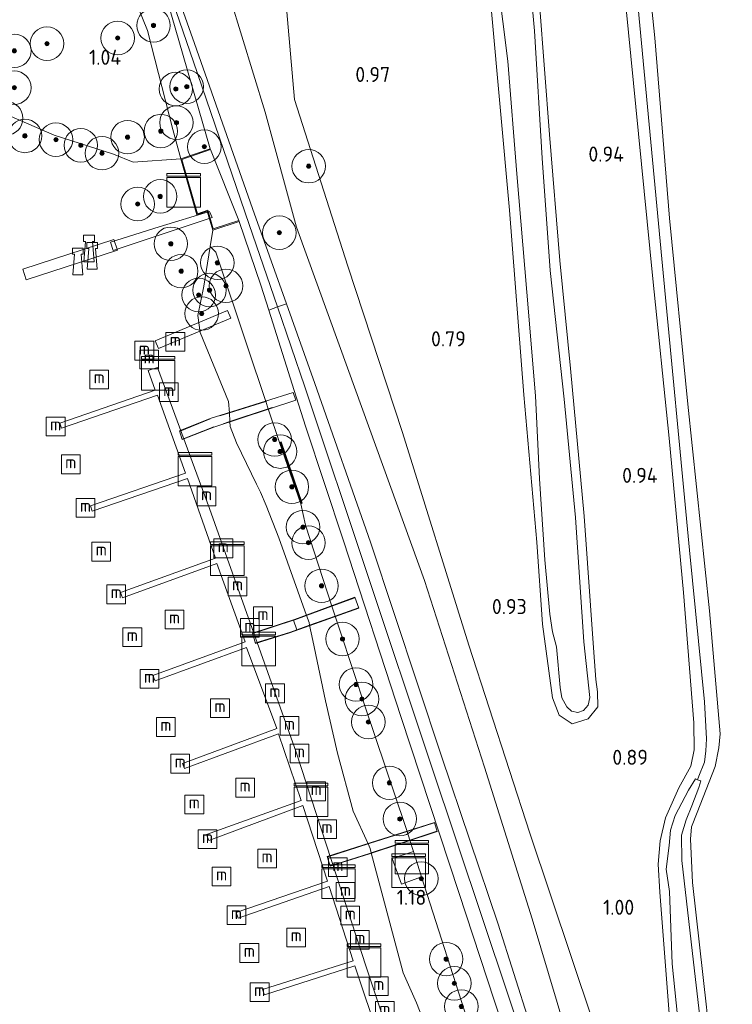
# Model space of a CAD drawing. Extents: x 130905 to 137824, y 412333 to 417928.
# Tile 67 of 256: x 132159 to 132244, y 413490 to 413607. Entities that reach past the tile are written whole.
import ezdxf
from ezdxf.enums import TextEntityAlignment as Align

# ---------------------------------------------------------------- set-up
doc = ezdxf.new("R2010")
doc.units = 0
for name, color, linetype, lineweight in [('B-ME-GR-BOOM-S', 90, 'Continuous', 25), ('B-ME-GR-GRAS-GV', 60, 'Continuous', 13), ('B-ME-GR-MOERAS-GV', 120, 'Continuous', 13), ('B-ME-GW-OPHOGING_KRUIN-G', 90, 'Continuous', 18), ('B-ME-GW-TALUD_KRUIN-G', 90, 'Continuous', 18), ('B-ME-GW-TALUD_TEEN-G', 90, 'Continuous', 18), ('B-ME-IE-MEUBILAIR_WATERWEGMEUBILAIR-S', 150, 'Continuous', 25), ('B-ME-IE-TERREINAFSCHEIDING_DOORGANG-G', 210, 'Continuous', 18), ('B-ME-IE-TERREINAFSCHEIDING_KUNSTMATIG_HEKWERK-G', 20, 'IE-TERREINAFSCHEIDING-KUNSTMATIG', 18), ('B-ME-IE-TERREINAFSCHEIDING_KUNSTMATIG_MUUR-G', 90, 'IE-TERREINAFSCHEIDING-KUNSTMATIG-DICHT', 18), ('B-ME-IE-TERREINAFSCHEIDING_KUNSTMATIG_MUUR-GV', 90, 'Continuous', 18), ('B-ME-KL-DATA-S', 90, 'Continuous', 25), ('B-ME-KW-KUNSTWERK_BRUG-GV', 170, 'Continuous', 18), ('B-ME-KW-KUNSTWERK_STEIGER-GV', 170, 'Continuous', 18), ('B-ME-OB-BEKLEDING_BETON-GV', 253, 'Continuous', 18), ('B-ME-OB-OEVERVOORZIENING-G', 7, 'Continuous', 18), ('B-ME-OG-WATER_GREPPEL-G', 160, 'Continuous', 18), ('B-ME-OG-WATER_HAVEN-GV', 170, 'Continuous', 18), ('B-ME-OG-WATER_SLOOT-G', 120, 'Continuous', 18), ('B-ME-OG-WATER_SLOOT-GV', 120, 'Continuous', 18), ('B-ME-VH-VERHARDING_BETON-GV', 252, 'Continuous', 18), ('B-ME-VH-VERHARDING_HALFVERHARDING-GV', 252, 'Continuous', 18), ('B-ME-VH-VERHARDING_TEGEL-GV', 252, 'Continuous', 18), ('X-XX-AL-HOOGTELABEL-S', 7, 'Continuous', 25)]:
    doc.layers.add(name, color=color, linetype=linetype, lineweight=lineweight)
doc.styles.add('NLCS-ISO', font='NLCS-ISO.ttf')
doc.styles.add('NLCS-ISO-ANNOTATIVE-T18', font='NLCS-ISO.ttf', dxfattribs={"height": 1.8})
doc.linetypes.add('IE-TERREINAFSCHEIDING-KUNSTMATIG', pattern='A,4,[82,NLCS.SHX,S=0.75,R=90,X=0,Y=0],4,-2', length=10)
doc.linetypes.add('IE-TERREINAFSCHEIDING-KUNSTMATIG-DICHT', pattern='A,8,-1,[82,NLCS.SHX,S=0.75,R=90,X=0,Y=0],-1', length=10)

# ---------------------------------------------------------------- blocks, each defined once
blk = doc.blocks.new('SAL-HOOGTELABEL-SO')
at = {"color": 0, "linetype": 'ByBlock', "lineweight": -2, "style": 'NLCS-ISO-ANNOTATIVE-T18'}
blk.add_attdef('HOOGTE', text='', height=1.8, dxfattribs=at).set_placement((2.79, 0), align=Align.RIGHT)
blk = doc.blocks.new('SGR-BOOM_01-SO')
at = {"linetype": 'ByBlock', "lineweight": 18}
h = blk.add_hatch(color=0, dxfattribs=at)
h.dxf.hatch_style = 1
edge = h.paths.add_edge_path()
edge.add_arc((0, 0), 0.25, 0, 360)
at = {"color": 0, "linetype": 'ByBlock', "lineweight": 18}
for radius in [2, 0.25]:
    blk.add_circle((0, 0), radius, dxfattribs=at)
blk = doc.blocks.new('SKL-DATA_KAST-SO')
at = {"color": 0, "linetype": 'ByBlock', "lineweight": 18}
for points in [[(-2, 2), (2, 2), (2, 1.68), (-2, 1.68)], [(-2, 1.52), (2, 1.52), (2, -2), (-2, -2)]]:
    blk.add_lwpolyline(points, close=True, dxfattribs=at)
blk = doc.blocks.new('SIE-WATER_MEERPAAL-SO')
at = {"color": 0, "linetype": 'ByBlock', "lineweight": 18}
blk.add_lwpolyline([(-1.12, -1.12), (1.12, -1.12), (1.12, 1.12), (-1.12, 1.12)], close=True, dxfattribs=at)
at = {"color": 0, "linetype": 'ByBlock', "lineweight": 18, "style": 'NLCS-ISO'}
blk.add_text('m', height=1.5, dxfattribs=at).set_placement((0, 0.28), align=Align.MIDDLE_CENTER)
blk = doc.blocks.new('SIE-WATER_BOLDER-SO')
at = {"color": 0, "linetype": 'ByBlock', "lineweight": 18}
blk.add_lwpolyline([(0.4, 0.87), (0.6, -1.59), (-0.6, -1.59), (-0.4, 0.87), (-0.65, 0.87), (-0.65, 1.59), (0.65, 1.59), (0.65, 0.87)], close=True, dxfattribs=at)

msp = doc.modelspace()

# ---------------------------------------------------------------- linework, layer by layer
at = {"layer": 'B-ME-GR-GRAS-GV'}
for points in [[(132157.521, 413648.841, 2.24), (132159.382, 413649.239, 2.294), (132161.056, 413648.969, 2.379), (132162.303, 413648.168, 2.34), (132163.452, 413646.573, 2.374), (132164.624, 413643.872, 2.551), (132165.452, 413640.906, 2.571), (132169.19, 413630.294, 2.58), (132176.251, 413609.475, 2.657), (132181.302, 413592.032, 2.55), (132177.829, 413590.82, 0.9), (132176.857, 413594.359, 1.425), (132173.829, 413606.161, 1.45), (132168.335, 413619.723, 1.213), (132164.123, 413628.317, 1.038), (132160.218, 413638.999, 0.75), (132159.121, 413640.422, 1.05), (132157.954, 413640.686, 1.013)], [(132221.285, 413481.84, 2.465), (132215.708, 413499.497, 2.567), (132208.913, 413519.545, 2.734), (132200.436, 413545.113, 2.738), (132193.804, 413564.021, 2.681), (132190.411, 413573.553, 2.617), (132186.373, 413584.899, 2.551), (132179.432, 413604.599, 2.608), (132172.402, 413624.486, 2.64), (132170.463, 413631.193, 2.644), (132179.266, 413624.527, 0.97), (132183.716, 413610.057, 0.876), (132187.889, 413596.424, 0.767), (132191.609, 413582.704, 0.968), (132197.864, 413565.471, 0.98), (132206.895, 413540.522, 1.038), (132214.071, 413518.225, 1.034), (132219.733, 413500.14, 1.058), (132224.668, 413483.655, 0.985)], [(132224.668, 413483.655, 0.985), (132219.733, 413500.14, 1.058), (132214.071, 413518.225, 1.034), (132206.895, 413540.522, 1.038), (132197.864, 413565.471, 0.98), (132191.609, 413582.704, 0.968), (132187.889, 413596.424, 0.767), (132183.716, 413610.057, 0.876), (132179.266, 413624.527, 0.97), (132181.412, 413623.348, 0.946), (132183.62, 413623.323, 0.846), (132185.442, 413623.877, 0.721), (132187.073, 413625.071, 0.958), (132188.575, 413627.191, 0.958), (132190.061, 413612.939, 0.892), (132191.369, 413597.933, 0.928), (132197.758, 413578.032, 0.977), (132204.26, 413558.17, 1.038), (132212.201, 413532.795, 0.953), (132219.485, 413510.383, 0.936), (132226.966, 413488.037, 0.993)], [(132172.402, 413624.486, 2.64), (132179.432, 413604.599, 2.608), (132186.373, 413584.899, 2.551), (132190.411, 413573.553, 2.617), (132189.368, 413573.189, 2.843), (132188.299, 413572.769, 2.569), (132187.347, 413575.759, 2.657), (132184.783, 413583.379, 2.475), (132184.752, 413583.474, 2.475), (132181.335, 413591.937, 2.55), (132181.302, 413592.032, 2.55), (132176.251, 413609.475, 2.657)], [(132240.57, 413489.615, 0.916), (132238.897, 413504.483, 0.953), (132238.643, 413509.633, 0.936), (132238.781, 413511.115, 0.912), (132239.438, 413512.827, 0.904), (132241.597, 413518.338, 0.872), (132242.045, 413520.566, 0.855), (132242.196, 413522.231, 0.819), (132240.904, 413536.918, 0.799), (132238.31, 413561.562, 0.762), (132236.147, 413583.746, 0.786), (132234.406, 413605.296, 0.79), (132232.387, 413624.517, 0.811)], [(132232.387, 413624.517, 0.811), (132234.406, 413605.296, 0.79), (132236.147, 413583.746, 0.786), (132238.31, 413561.562, 0.762), (132240.904, 413536.918, 0.799), (132242.196, 413522.231, 0.819), (132242.045, 413520.566, 0.855), (132241.597, 413518.338, 0.872), (132239.438, 413512.827, 0.904), (132238.781, 413511.115, 0.912), (132238.643, 413509.633, 0.936), (132238.897, 413504.483, 0.953), (132240.57, 413489.615, 0.916)], [(132215.641, 413611.986, 0.563), (132216.851, 413602.476, 0.563), (132217.909, 413589.066, 0.563), (132219.122, 413574.912, 0.563), (132220.134, 413562.549, 0.563), (132220.606, 413552.635, 0.563), (132221.242, 413542.967, 0.563), (132221.856, 413536.499, 0.563), (132222.186, 413534.375, 0.563), (132222.65, 413532.623, 0.563), (132223.07, 413527.753, 0.563), (132223.283, 413526.53, 0.563), (132223.886, 413525.436, 0.563), (132224.433, 413524.935, 0.563), (132225.215, 413524.77, 0.563), (132225.869, 413524.995, 0.563), (132226.44, 413525.632, 0.563), (132226.62, 413526.562, 0.563), (132225.919, 413533.214, 0.563), (132224.914, 413548.058, 0.563), (132223.586, 413562.157, 0.563), (132221.909, 413577.528, 0.563), (132220.953, 413590.902, 0.563), (132220.025, 413606.12, 0.563), (132218.946, 413618.029, 0.563)], [(132230.322, 413615.215, 0.815), (132232.428, 413593.815, 0.803), (132234.147, 413576.537, 0.827), (132236.082, 413557.5, 0.811), (132237.805, 413539.081, 0.835), (132239.058, 413523.537, 0.839), (132239.08, 413520.317, 0.843), (132238.681, 413518.345, 0.888), (132237.24, 413515.786, 0.916), (132235.674, 413512.183, 0.916), (132235.026, 413509.473, 0.949), (132234.779, 413506.688, 0.957), (132234.974, 413503.317, 0.957), (132235.832, 413492.488, 1.054), (132237.035, 413476.534, 0.888)], [(132237.035, 413476.534, 0.888), (132235.832, 413492.488, 1.054), (132234.974, 413503.317, 0.957), (132234.779, 413506.688, 0.957), (132235.026, 413509.473, 0.949), (132235.674, 413512.183, 0.916), (132237.24, 413515.786, 0.916), (132238.681, 413518.345, 0.888), (132239.08, 413520.317, 0.843), (132239.058, 413523.537, 0.839), (132237.805, 413539.081, 0.835), (132236.082, 413557.5, 0.811), (132234.147, 413576.537, 0.827), (132232.428, 413593.815, 0.803), (132230.322, 413615.215, 0.815)], [(132226.966, 413488.037, 0.993), (132219.485, 413510.383, 0.936), (132212.201, 413532.795, 0.953), (132204.26, 413558.17, 1.038), (132197.758, 413578.032, 0.977), (132191.369, 413597.933, 0.928), (132190.061, 413612.939, 0.892)], [(132232.206, 413611.026, 0.701), (132235.219, 413578.902, 0.75), (132238.542, 413544.146, 0.742), (132240.298, 413526.042, 0.73), (132240.552, 413521.642, 0.713), (132240.469, 413520.179, 0.709), (132240.299, 413518.834, 0.709), (132239.635, 413517.176, 0.709), (132239.487, 413516.748, 0.738), (132239.24, 413516.843, 0.738), (132238.403, 413515.498, 0.738), (132236.828, 413512.484, 0.738), (132236.266, 413510.71, 0.738), (132236.088, 413508.881, 0.738), (132235.737, 413506.058, 0.738), (132236.153, 413503.415, 0.738), (132236.447, 413494.763, 0.738), (132238.046, 413479.251, 0.738)], [(132240.698, 413480.214, 0.738), (132239.023, 413494.994, 0.738), (132237.608, 413507.097, 0.738), (132237.572, 413510.116, 0.738), (132238.109, 413511.948, 0.738), (132238.823, 413513.621, 0.738), (132239.644, 413515.829, 0.738), (132239.893, 413516.625, 0.738), (132239.487, 413516.748, 0.738), (132239.635, 413517.176, 0.709), (132240.299, 413518.834, 0.709), (132240.469, 413520.179, 0.709), (132240.552, 413521.642, 0.713), (132240.298, 413526.042, 0.73), (132238.542, 413544.146, 0.742), (132235.219, 413578.902, 0.75), (132232.206, 413611.026, 0.701)], [(132214.871, 413608.868, 0.835), (132217.051, 413584.722, 0.831), (132218.756, 413562.658, 0.823), (132220.286, 413545.104, 0.77), (132220.962, 413535.323, 0.761), (132222.176, 413526.519, 0.627), (132222.968, 413524.452, 0.648), (132224.504, 413523.413, 0.691), (132226.425, 413523.999, 0.703), (132227.579, 413525.427, 0.678), (132227.531, 413527.234, 0.777), (132227.351, 413528.69, 0.794), (132227.098, 413531.917, 0.778), (132225.953, 413548.187, 0.782), (132224.342, 413565.801, 0.799), (132223.034, 413578.701, 0.799), (132221.822, 413593.735, 0.799), (132220.634, 413609.317, 0.799)], [(132220.634, 413609.317, 0.799), (132221.822, 413593.735, 0.799), (132223.034, 413578.701, 0.799), (132224.342, 413565.801, 0.799), (132225.953, 413548.187, 0.782), (132227.098, 413531.917, 0.778), (132227.351, 413528.69, 0.794), (132227.531, 413527.234, 0.777), (132227.579, 413525.427, 0.678), (132226.425, 413523.999, 0.703), (132224.504, 413523.413, 0.691), (132222.968, 413524.452, 0.648), (132222.176, 413526.519, 0.627), (132220.962, 413535.323, 0.761), (132220.286, 413545.104, 0.77), (132218.756, 413562.658, 0.823), (132217.051, 413584.722, 0.831), (132214.871, 413608.868, 0.835)], [(132209.659, 413480.693, 0.9), (132205.932, 413490.107, 0.9), (132204.346, 413493.693, 0.9), (132200.546, 413508.018, 2.045), (132200.404, 413508.554, 0.9), (132200.159, 413509.094, 2.112), (132198.392, 413512.98, 0.9), (132196.514, 413519.919, 0.9), (132195.086, 413526.142, 0.9), (132193.555, 413533.359, 0.9), (132193.189, 413535.187, 2.095), (132193.123, 413535.519, 0.9), (132192.828, 413536.346, 2.044), (132189.524, 413545.614, 0.9), (132188.001, 413549.483, 0.9), (132187.317, 413551.046, 0.9), (132186.86, 413552.012, 0.9), (132184.437, 413556.948, 0.9), (132183.716, 413558.887, 0.9), (132183.675, 413559.5, 1.887), (132183.607, 413560.51, 1.961), (132183.517, 413561.863, 0.9), (132180.107, 413570.132, 0.9), (132179.831, 413572.142, 0.9), (132180.566, 413575.644, 0.9), (132181.307, 413580.391, 0.9), (132181.985, 413579.699, 1.008), (132185.72, 413568.539, 1.121), (132187.958, 413561.868, 2.363), (132188.25, 413560.997, 2.328), (132189.594, 413556.992, 1.255), (132192.118, 413549.685, 1.255), (132192.711, 413547.127, 1.258), (132195.854, 413537.462, 2.323), (132196.24, 413536.276, 2.328), (132196.782, 413534.608, 1.196), (132199.883, 413525.207, 1.208), (132204.592, 413511.297, 1.241), (132204.825, 413510.57, 2.422), (132205.154, 413509.543, 2.437), (132205.596, 413508.164, 1.311), (132203.029, 413507.327, 1.261), (132204.156, 413504.287, 1.312), (132206.554, 413505.173, 1.312), (132213.396, 413483.821, 1.293)]]:
    msp.add_polyline3d(points, dxfattribs=at)
at = {"layer": 'B-ME-GR-MOERAS-GV'}
msp.add_polyline3d([(132160.218, 413638.999, 0.75), (132164.123, 413628.317, 1.038), (132168.335, 413619.723, 1.213), (132173.829, 413606.161, 1.45), (132176.857, 413594.359, 1.425), (132177.829, 413590.82, 0.9), (132172.126, 413590.43, 0.9), (132169.789, 413591.379, 0.9), (132162.711, 413593.658, 0.9), (132155.131, 413596.939, 0.9), (132147.703, 413602.038, 0.9), (132140.966, 413607.521, 0.9), (132134.36, 413613.798, 0.9), (132129.939, 413618.434, 0.9), (132123.743, 413626.342, 0.9), (132120.326, 413630.524, 0.9), (132125.401, 413629.606, 1.31), (132128.442, 413628.695, 1.306), (132131.525, 413629.076, 1.257), (132140.615, 413633.139, 1.253), (132151.521, 413638.215, 1.056), (132155.806, 413640.126, 1.086), (132157.954, 413640.686, 1.013), (132159.121, 413640.422, 1.05)], close=True, dxfattribs=at)
at = {"layer": 'B-ME-GW-OPHOGING_KRUIN-G'}
msp.add_polyline3d([(132166.422, 413641.877, 2.513), (132171.012, 413626.587, 2.782), (132179.335, 413602.418, 2.787), (132185.982, 413583.021, 2.815), (132189.368, 413573.189, 2.843), (132192.63, 413563.625, 2.843), (132200.131, 413541.123, 2.805), (132207.633, 413518.621, 2.766), (132220.014, 413481.658, 2.537), (132231.935, 413444.012, 2.695), (132236.246, 413431.059, 2.872)], dxfattribs=at)
at = {"layer": 'B-ME-GW-TALUD_KRUIN-G'}
for points in [[(132181.302, 413592.032, 2.55), (132176.251, 413609.475, 2.657), (132169.19, 413630.294, 2.58), (132165.452, 413640.906, 2.571), (132164.624, 413643.872, 2.551), (132163.452, 413646.573, 2.374), (132162.303, 413648.168, 2.34), (132161.056, 413648.969, 2.379), (132159.382, 413649.239, 2.294), (132157.521, 413648.841, 2.24)], [(132172.402, 413624.486, 2.64), (132179.432, 413604.599, 2.608), (132186.373, 413584.899, 2.551), (132190.411, 413573.553, 2.617), (132193.804, 413564.021, 2.681), (132200.436, 413545.113, 2.738), (132208.913, 413519.545, 2.734), (132215.708, 413499.497, 2.567), (132221.285, 413481.84, 2.465)], [(132184.752, 413583.474, 2.475), (132181.335, 413591.937, 2.55)], [(132234.74, 413430.778, 2.892), (132230.901, 413442.667, 2.624), (132230.607, 413443.559, 2.625), (132224.842, 413461.029, 2.636), (132217.788, 413482.548, 2.567), (132211, 413503.276, 2.624), (132204.107, 413524.153, 2.661), (132197.222, 413545.249, 2.661), (132192.703, 413558.937, 2.649), (132191.35, 413563.186, 2.651), (132188.299, 413572.769, 2.569), (132187.347, 413575.759, 2.657), (132184.783, 413583.379, 2.475)]]:
    msp.add_polyline3d(points, dxfattribs=at)
at = {"layer": 'B-ME-GW-TALUD_TEEN-G'}
for points in [[(132358.182, 413709.838, 1.053), (132334.593, 413700.735, 1.095), (132308.426, 413691.075, 1.257), (132285.727, 413683.116, 1.249), (132256.999, 413672.781, 1.249), (132237.06, 413665.779, 1.168), (132215.203, 413658.264, 1.241), (132202.861, 413654.331, 1.403), (132187.352, 413649.598, 1.435), (132175.906, 413645.967, 1.318), (132173.655, 413645.023, 1.33), (132173.12, 413643.574, 1.318), (132173.344, 413642.082, 1.277), (132174.167, 413639.249, 1.065), (132177.801, 413629.128, 0.958), (132179.266, 413624.527, 0.97), (132183.716, 413610.057, 0.876), (132187.889, 413596.424, 0.767), (132191.609, 413582.704, 0.968), (132197.864, 413565.471, 0.98), (132206.895, 413540.522, 1.038), (132214.071, 413518.225, 1.034), (132219.733, 413500.14, 1.058), (132224.668, 413483.655, 0.985)], [(132177.829, 413590.82, 0.9), (132176.857, 413594.359, 1.425), (132173.829, 413606.161, 1.45), (132168.335, 413619.723, 1.213), (132164.123, 413628.317, 1.038), (132160.218, 413638.999, 0.75), (132159.121, 413640.422, 1.05), (132157.954, 413640.686, 1.013), (132155.806, 413640.126, 1.086)], [(132181.307, 413580.391, 0.9), (132181.985, 413579.699, 1.008), (132185.72, 413568.539, 1.121), (132187.958, 413561.868, 2.363), (132188.25, 413560.997, 2.328), (132189.594, 413556.992, 1.255)], [(132192.118, 413549.685, 1.255), (132192.711, 413547.127, 1.258), (132195.854, 413537.462, 2.323), (132196.24, 413536.276, 2.328), (132196.782, 413534.608, 1.196), (132199.883, 413525.207, 1.208), (132204.592, 413511.297, 1.241)], [(132230.164, 413432.92, 1.561), (132229.603, 413434.605, 1.438), (132227, 413442.557, 1.298), (132226.336, 413444.546, 2.316), (132226.096, 413445.262, 2.356), (132223.526, 413452.956, 2.358), (132220.535, 413461.911, 1.119), (132219.864, 413463.971, 2.471), (132219.519, 413465.03, 2.411), (132215.033, 413478.797, 2.383), (132214.709, 413479.791, 2.394), (132213.396, 413483.821, 1.293), (132206.554, 413505.173, 1.312), (132205.596, 413508.164, 1.311), (132205.154, 413509.543, 2.437), (132204.825, 413510.57, 2.422), (132204.592, 413511.297, 1.241)]]:
    msp.add_polyline3d(points, dxfattribs=at)
at = {"layer": 'B-ME-IE-TERREINAFSCHEIDING_DOORGANG-G'}
msp.add_polyline3d([(132191.254, 413535.771, 1.984), (132191.669, 413534.644, 1.979)], dxfattribs=at)
at = {"layer": 'B-ME-IE-TERREINAFSCHEIDING_KUNSTMATIG_HEKWERK-G'}
for points in [[(132188.036, 413632.144, 0.876), (132188.575, 413627.191, 0.958), (132190.061, 413612.939, 0.892), (132191.369, 413597.933, 0.928), (132197.758, 413578.032, 0.977), (132204.26, 413558.17, 1.038), (132212.201, 413532.795, 0.953), (132219.485, 413510.383, 0.936), (132226.966, 413488.037, 0.993), (132233.388, 413468.798, 0.936), (132235.974, 413460.518, 0.998)], [(132182.465, 413560.154, 1.856), (132183.607, 413560.51, 1.961), (132187.958, 413561.868, 2.363), (132188.08, 413561.906, 2.374)], [(132188.722, 413561.151, 2.373), (132188.25, 413560.997, 2.328), (132183.675, 413559.5, 1.887), (132182.847, 413559.229, 1.807)], [(132177.716, 413558.341, 1.416), (132181.311, 413559.793, 1.75)], [(132181.734, 413558.865, 1.7), (132178.006, 413557.404, 1.365)], [(132186.424, 413534.188, 1.365), (132191.254, 413535.771, 1.984), (132191.4, 413535.819, 1.912), (132192.828, 413536.346, 2.044), (132195.854, 413537.462, 2.323), (132198.57, 413538.464, 2.574)], [(132199.009, 413537.265, 2.539), (132196.24, 413536.276, 2.328), (132193.189, 413535.187, 2.095), (132191.669, 413534.644, 1.979), (132190.782, 413534.327, 1.775), (132186.763, 413533.081, 1.435)], [(132195.352, 413507.558, 1.397), (132200.159, 413509.094, 2.112), (132200.417, 413509.176, 2.15), (132204.825, 413510.57, 2.422), (132208.059, 413511.593, 2.622)], [(132208.349, 413510.6, 2.709), (132205.154, 413509.543, 2.437), (132200.546, 413508.018, 2.045), (132200.312, 413507.941, 2.025), (132195.684, 413506.473, 1.34)]]:
    msp.add_polyline3d(points, dxfattribs=at)
at = {"layer": 'B-ME-IE-TERREINAFSCHEIDING_KUNSTMATIG_MUUR-G'}
msp.add_polyline3d([(132189.696, 413557.003, 1.81), (132192.208, 413549.732, 1.785)], dxfattribs=at)
at = {"layer": 'B-ME-IE-TERREINAFSCHEIDING_KUNSTMATIG_MUUR-GV'}
for points in [[(132177.951, 413590.757, 2.25), (132179.806, 413584.285, 2.3), (132181.033, 413584.726, 2.3), (132181.68, 413582.469, 2.263), (132184.752, 413583.474, 2.475), (132184.783, 413583.379, 2.475), (132181.612, 413582.342, 0.9), (132180.967, 413584.596, 0.9), (132179.739, 413584.155, 0.9), (132177.829, 413590.82, 0.9), (132181.302, 413592.032, 2.55), (132181.335, 413591.937, 2.55)], [(132192.307, 413549.751, 1.482), (132192.118, 413549.685, 1.255), (132189.594, 413556.992, 1.255), (132189.783, 413557.057, 1.507)]]:
    msp.add_polyline3d(points, close=True, dxfattribs=at)
at = {"layer": 'B-ME-KW-KUNSTWERK_BRUG-GV'}
for points in [[(132175.346, 413581.75, 2.025), (132169.74, 413579.912, 1.238), (132169.416, 413580.875, 1.225), (132175.241, 413582.733, 2.1), (132181.246, 413584.573, 2.288), (132181.572, 413583.827, 2.288)], [(132181.751, 413558.818, 1.7), (132177.974, 413557.338, 1.362), (132177.654, 413558.37, 1.412), (132181.295, 413559.841, 1.75), (132191.231, 413562.942, 2.662), (132191.553, 413562.024, 2.637)], [(132190.798, 413534.279, 1.775), (132186.73, 413533.019, 1.437), (132186.362, 413534.22, 1.362), (132191.383, 413535.866, 1.912), (132198.6, 413538.528, 2.575), (132199.074, 413537.235, 2.537)], [(132200.328, 413507.893, 2.025), (132195.651, 413506.411, 1.337), (132195.289, 413507.591, 1.4), (132200.402, 413509.224, 2.15), (132208.092, 413511.656, 2.625), (132208.411, 413510.568, 2.712)]]:
    msp.add_polyline3d(points, close=True, dxfattribs=at)
at = {"layer": 'B-ME-KW-KUNSTWERK_STEIGER-GV'}
for points in [[(132170.245, 413579.931, 1.213), (132159.367, 413576.383, 1.013), (132158.945, 413577.671, 1.1), (132169.825, 413581.219, 1.213)], [(132183.789, 413571.819, 1.712), (132175.136, 413568.198, 1.712), (132174.743, 413569.137, 1.712), (132183.396, 413572.759, 1.712)]]:
    msp.add_polyline3d(points, close=True, dxfattribs=at)
msp.add_polyline3d([(132201.519, 413485.752, 1.212), (132198.598, 413494.535, 1.212), (132187.812, 413491.087, 1.212), (132187.575, 413491.707, 1.212), (132198.395, 413495.143, 1.162), (132195.498, 413503.993, 1.175), (132184.67, 413500.216, 1.187), (132184.424, 413500.916, 1.175), (132195.307, 413504.635, 1.175), (132192.356, 413513.657, 1.225), (132181.145, 413509.501, 1.2), (132180.875, 413510.19, 1.2), (132192.176, 413514.276, 1.187), (132189.487, 413522.211, 1.187), (132178.255, 413518.101, 1.225), (132178.005, 413518.687, 1.212), (132189.262, 413522.865, 1.162), (132185.643, 413532.528, 1.275), (132174.766, 413528.558, 1.275), (132174.461, 413529.202, 1.25), (132185.487, 413533.214, 1.212), (132182.11, 413542.541, 1.262), (132170.833, 413538.467, 1.262), (132170.595, 413539.087, 1.262), (132181.942, 413543.194, 1.287), (132178.603, 413552.68, 1.275), (132167.228, 413548.812, 1.262), (132167.013, 413549.443, 1.262), (132178.389, 413553.311, 1.262), (132175.013, 413562.638, 1.262), (132163.579, 413558.715, 1.262), (132163.364, 413559.289, 1.275), (132174.753, 413563.247, 1.3), (132173.926, 413565.587, 1.312), (132175.031, 413565.93, 1.287), (132181.248, 413549.117, 1.325), (132191.593, 413520.026, 1.25), (132199.982, 413494.289, 1.262), (132206.79, 413473.971, 1.237)], dxfattribs=at)
at = {"layer": 'B-ME-OB-BEKLEDING_BETON-GV'}
msp.add_polyline3d([(132213.396, 413483.821, 1.293), (132206.554, 413505.173, 1.312), (132205.596, 413508.164, 1.311), (132205.154, 413509.543, 2.437), (132204.825, 413510.57, 2.422), (132204.592, 413511.297, 1.241), (132199.883, 413525.207, 1.208), (132196.782, 413534.608, 1.196), (132196.24, 413536.276, 2.328), (132195.854, 413537.462, 2.323), (132192.711, 413547.127, 1.258), (132192.118, 413549.685, 1.255), (132192.307, 413549.751, 1.482), (132189.783, 413557.057, 1.507), (132189.594, 413556.992, 1.255), (132188.25, 413560.997, 2.328), (132187.958, 413561.868, 2.363), (132185.72, 413568.539, 1.121), (132181.985, 413579.699, 1.008), (132181.307, 413580.391, 0.9), (132181.612, 413582.342, 0.9), (132184.783, 413583.379, 2.475), (132187.347, 413575.759, 2.657), (132188.299, 413572.769, 2.569), (132191.35, 413563.186, 2.651), (132192.703, 413558.937, 2.649), (132197.222, 413545.249, 2.661), (132204.107, 413524.153, 2.661), (132211, 413503.276, 2.624), (132217.788, 413482.548, 2.567)], dxfattribs=at)
at = {"layer": 'B-ME-OB-OEVERVOORZIENING-G'}
msp.add_polyline3d([(132155.131, 413596.939, 0.9), (132162.711, 413593.658, 0.9), (132169.789, 413591.379, 0.9), (132172.126, 413590.43, 0.9), (132177.829, 413590.82, 0.9), (132179.739, 413584.155, 0.9), (132180.967, 413584.596, 0.9), (132181.612, 413582.342, 0.9), (132181.307, 413580.391, 0.9), (132180.566, 413575.644, 0.9), (132179.831, 413572.142, 0.9), (132180.107, 413570.132, 0.9), (132183.517, 413561.863, 0.9), (132183.607, 413560.51, 1.961), (132183.675, 413559.5, 1.887), (132183.716, 413558.887, 0.9), (132184.437, 413556.948, 0.9), (132186.86, 413552.012, 0.9), (132187.317, 413551.046, 0.9), (132188.001, 413549.483, 0.9), (132189.524, 413545.614, 0.9), (132192.828, 413536.346, 2.044), (132193.123, 413535.519, 0.9), (132193.189, 413535.187, 2.095), (132193.555, 413533.359, 0.9), (132195.086, 413526.142, 0.9), (132196.514, 413519.919, 0.9), (132198.392, 413512.98, 0.9), (132200.159, 413509.094, 2.112), (132200.404, 413508.554, 0.9), (132200.546, 413508.018, 2.045), (132204.346, 413493.693, 0.9), (132205.932, 413490.107, 0.9), (132209.659, 413480.693, 0.9)], dxfattribs=at)
at = {"layer": 'B-ME-OG-WATER_GREPPEL-G'}
msp.add_polyline3d([(132228.733, 413647.352, 0.563), (132228.959, 413646.251, 0.657), (132229.189, 413644.445, 0.685), (132230.698, 413628.916, 0.701), (132232.206, 413611.026, 0.701), (132235.219, 413578.902, 0.75), (132238.542, 413544.146, 0.742), (132240.298, 413526.042, 0.73), (132240.552, 413521.642, 0.713), (132240.469, 413520.179, 0.709), (132240.299, 413518.834, 0.709), (132239.635, 413517.176, 0.709), (132239.487, 413516.748, 0.738)], dxfattribs=at)
at = {"layer": 'B-ME-OG-WATER_HAVEN-GV'}
msp.add_polyline3d([(132155.131, 413596.939, 0.9), (132162.711, 413593.658, 0.9), (132169.789, 413591.379, 0.9), (132172.126, 413590.43, 0.9), (132177.829, 413590.82, 0.9), (132179.739, 413584.155, 0.9), (132180.967, 413584.596, 0.9), (132181.612, 413582.342, 0.9), (132181.307, 413580.391, 0.9), (132180.566, 413575.644, 0.9), (132179.831, 413572.142, 0.9), (132180.107, 413570.132, 0.9), (132183.517, 413561.863, 0.9), (132183.607, 413560.51, 1.961), (132183.675, 413559.5, 1.887), (132183.716, 413558.887, 0.9), (132184.437, 413556.948, 0.9), (132186.86, 413552.012, 0.9), (132187.317, 413551.046, 0.9), (132188.001, 413549.483, 0.9), (132189.524, 413545.614, 0.9), (132192.828, 413536.346, 2.044), (132193.123, 413535.519, 0.9), (132193.189, 413535.187, 2.095), (132193.555, 413533.359, 0.9), (132195.086, 413526.142, 0.9), (132196.514, 413519.919, 0.9), (132198.392, 413512.98, 0.9), (132200.159, 413509.094, 2.112), (132200.404, 413508.554, 0.9), (132200.546, 413508.018, 2.045), (132204.346, 413493.693, 0.9), (132205.932, 413490.107, 0.9), (132209.659, 413480.693, 0.9)], dxfattribs=at)
at = {"layer": 'B-ME-OG-WATER_SLOOT-G'}
for points in [[(132235.974, 413460.518, 0.998), (132236.238, 413461.724, 0.884), (132237.157, 413462.758, 0.847), (132238.035, 413463.781, 0.863), (132238.224, 413464.972, 0.876), (132237.035, 413476.534, 0.888), (132235.832, 413492.488, 1.054), (132234.974, 413503.317, 0.957), (132234.779, 413506.688, 0.957), (132235.026, 413509.473, 0.949), (132235.674, 413512.183, 0.916), (132237.24, 413515.786, 0.916), (132238.681, 413518.345, 0.888), (132239.08, 413520.317, 0.843), (132239.058, 413523.537, 0.839), (132237.805, 413539.081, 0.835), (132236.082, 413557.5, 0.811), (132234.147, 413576.537, 0.827), (132232.428, 413593.815, 0.803), (132230.322, 413615.215, 0.815), (132228.864, 413633.41, 0.823), (132227.735, 413645.959, 0.799)], [(132230.649, 413646.934, 0.843), (132230.67, 413643.265, 0.831), (132232.387, 413624.517, 0.811), (132234.406, 413605.296, 0.79), (132236.147, 413583.746, 0.786), (132238.31, 413561.562, 0.762), (132240.904, 413536.918, 0.799), (132242.196, 413522.231, 0.819), (132242.045, 413520.566, 0.855), (132241.597, 413518.338, 0.872), (132239.438, 413512.827, 0.904), (132238.781, 413511.115, 0.912), (132238.643, 413509.633, 0.936), (132238.897, 413504.483, 0.953), (132240.57, 413489.615, 0.916), (132242.307, 413472.115, 0.863), (132243.125, 413463.918, 0.868), (132242.986, 413461.079, 0.88), (132242.724, 413458.565, 0.876)], [(132217.308, 413642.289, 0.831), (132218.784, 413627.34, 0.807), (132220.634, 413609.317, 0.799), (132221.822, 413593.735, 0.799), (132223.034, 413578.701, 0.799), (132224.342, 413565.801, 0.799), (132225.953, 413548.187, 0.782), (132227.098, 413531.917, 0.778), (132227.351, 413528.69, 0.794), (132227.531, 413527.234, 0.777), (132227.579, 413525.427, 0.678), (132226.425, 413523.999, 0.703), (132224.504, 413523.413, 0.691), (132222.968, 413524.452, 0.648), (132222.176, 413526.519, 0.627), (132220.962, 413535.323, 0.761), (132220.286, 413545.104, 0.77), (132218.756, 413562.658, 0.823), (132217.051, 413584.722, 0.831), (132214.871, 413608.868, 0.835), (132213.104, 413626.639, 0.803), (132212.122, 413640.678, 0.815)]]:
    msp.add_polyline3d(points, dxfattribs=at)
at = {"layer": 'B-ME-OG-WATER_SLOOT-GV'}
for points in [[(132218.946, 413618.029, 0.563), (132220.025, 413606.12, 0.563), (132220.953, 413590.902, 0.563), (132221.909, 413577.528, 0.563), (132223.586, 413562.157, 0.563), (132224.914, 413548.058, 0.563), (132225.919, 413533.214, 0.563), (132226.62, 413526.562, 0.563), (132226.44, 413525.632, 0.563), (132225.869, 413524.995, 0.563), (132225.215, 413524.77, 0.563), (132224.433, 413524.935, 0.563), (132223.886, 413525.436, 0.563), (132223.283, 413526.53, 0.563), (132223.07, 413527.753, 0.563), (132222.65, 413532.623, 0.563), (132222.186, 413534.375, 0.563), (132221.856, 413536.499, 0.563), (132221.242, 413542.967, 0.563), (132220.606, 413552.635, 0.563), (132220.134, 413562.549, 0.563), (132219.122, 413574.912, 0.563), (132217.909, 413589.066, 0.563), (132216.851, 413602.476, 0.563), (132215.641, 413611.986, 0.563)], [(132238.046, 413479.251, 0.738), (132236.447, 413494.763, 0.738), (132236.153, 413503.415, 0.738), (132235.737, 413506.058, 0.738), (132236.088, 413508.881, 0.738), (132236.266, 413510.71, 0.738), (132236.828, 413512.484, 0.738), (132238.403, 413515.498, 0.738), (132239.24, 413516.843, 0.738), (132239.487, 413516.748, 0.738), (132239.893, 413516.625, 0.738), (132239.644, 413515.829, 0.738), (132238.823, 413513.621, 0.738), (132238.109, 413511.948, 0.738), (132237.572, 413510.116, 0.738), (132237.608, 413507.097, 0.738), (132239.023, 413494.994, 0.738), (132240.698, 413480.214, 0.738)]]:
    msp.add_polyline3d(points, dxfattribs=at)
at = {"layer": 'B-ME-VH-VERHARDING_BETON-GV'}
msp.add_polyline3d([(132181.335, 413591.937, 2.55), (132184.752, 413583.474, 2.475), (132181.68, 413582.469, 2.263), (132181.033, 413584.726, 2.3), (132179.806, 413584.285, 2.3), (132177.951, 413590.757, 2.25)], close=True, dxfattribs=at)
at = {"layer": 'B-ME-VH-VERHARDING_HALFVERHARDING-GV'}
msp.add_polyline3d([(132217.788, 413482.548, 2.567), (132211, 413503.276, 2.624), (132204.107, 413524.153, 2.661), (132197.222, 413545.249, 2.661), (132192.703, 413558.937, 2.649), (132191.35, 413563.186, 2.651), (132188.299, 413572.769, 2.569), (132189.368, 413573.189, 2.843), (132190.411, 413573.553, 2.617), (132193.804, 413564.021, 2.681), (132200.436, 413545.113, 2.738), (132208.913, 413519.545, 2.734), (132215.708, 413499.497, 2.567), (132221.285, 413481.84, 2.465)], dxfattribs=at)
at = {"layer": 'B-ME-VH-VERHARDING_TEGEL-GV'}
msp.add_polyline3d([(132206.554, 413505.173, 1.312), (132204.156, 413504.287, 1.312), (132203.029, 413507.327, 1.261), (132205.596, 413508.164, 1.311)], close=True, dxfattribs=at)

# ---------------------------------------------------------------- block references
at = {"layer": 'B-ME-GR-BOOM-S'}
for p in [(132174.551, 413606.759, 1.998), (132170.273, 413605.257, 1.245), (132161.834, 413604.583, 1.045), (132157.934, 413603.721, 1.07), (132157.932, 413599.327, 1.058), (132178.517, 413599.456, 2.322), (132177.213, 413599.177, 2.148), (132156.971, 413595.67, 0.7), (132177.287, 413595.157, 1.635), (132159.203, 413593.574, 0.7), (132171.456, 413593.426, 0.995), (132175.422, 413594.15, 1.158), (132162.905, 413593.131, 0.7), (132165.873, 413592.453, 0.7), (132180.619, 413592.285, 2.048), (132168.403, 413591.511, 0.7), (132193.078, 413589.956, 0.917), (132175.352, 413586.354, 0.7), (132172.657, 413585.443, 0.7), (132189.57, 413582.021, 2.112), (132176.621, 413580.703, 0.7), (132182.177, 413578.435, 1.188), (132177.86, 413577.432, 0.7), (132179.94, 413574.587, 0.7), (132181.243, 413575.176, 1.1), (132183.2, 413575.681, 1.175), (132180.303, 413572.375, 0.976), (132189.014, 413557.342, 1.275), (132189.667, 413555.905, 1.275), (132191.069, 413551.697, 1.238), (132192.389, 413546.887, 1.2), (132193.044, 413545.029, 1.15), (132194.608, 413539.884, 1.125), (132197.103, 413533.547, 1.1), (132198.718, 413528.116, 1.2), (132199.432, 413526.371, 1.2), (132200.194, 413523.633, 1.225), (132202.703, 413516.374, 1.25), (132203.955, 413512.066, 1.262), (132206.513, 413504.942, 1.312), (132209.485, 413495.339, 1.288), (132210.459, 413492.449, 1.262), (132211.288, 413489.688, 1.275)]:
    msp.add_blockref('SGR-BOOM_01-SO', p, dxfattribs=at)
at = {"layer": 'B-ME-IE-MEUBILAIR_WATERWEGMEUBILAIR-S'}
for name, p in [('SIE-WATER_BOLDER-SO', (132166.853, 413580.121, 1.175)), ('SIE-WATER_BOLDER-SO', (132165.522, 413578.59, 1.175)), ('SIE-WATER_BOLDER-SO', (132167.233, 413579.259, 1.175)), ('SIE-WATER_MEERPAAL-SO', (132177.156, 413568.993, 3.338)), ('SIE-WATER_MEERPAAL-SO', (132173.457, 413567.945, 2.912)), ('SIE-WATER_MEERPAAL-SO', (132174.038, 413566.896, 4.262)), ('SIE-WATER_MEERPAAL-SO', (132168.067, 413564.519, 3.05)), ('SIE-WATER_MEERPAAL-SO', (132176.368, 413562.987, 3)), ('SIE-WATER_MEERPAAL-SO', (132162.87, 413558.903, 4.2)), ('SIE-WATER_MEERPAAL-SO', (132164.675, 413554.379, 4.288)), ('SIE-WATER_MEERPAAL-SO', (132180.874, 413550.562, 3.562)), ('SIE-WATER_MEERPAAL-SO', (132166.432, 413549.184, 4.312)), ('SIE-WATER_MEERPAAL-SO', (132168.313, 413543.964, 4.088)), ('SIE-WATER_MEERPAAL-SO', (132182.882, 413544.36, 3.238)), ('SIE-WATER_MEERPAAL-SO', (132184.584, 413539.816, 3.212)), ('SIE-WATER_MEERPAAL-SO', (132170.106, 413538.872, 4.162)), ('SIE-WATER_MEERPAAL-SO', (132177.054, 413535.855, 4.125)), ('SIE-WATER_MEERPAAL-SO', (132187.617, 413536.268, 4.512)), ('SIE-WATER_MEERPAAL-SO', (132186.05, 413534.878, 3.412)), ('SIE-WATER_MEERPAAL-SO', (132172.023, 413533.753, 4.112)), ('SIE-WATER_MEERPAAL-SO', (132174.069, 413528.78, 4.175)), ('SIE-WATER_MEERPAAL-SO', (132189.049, 413527.061, 3.562)), ('SIE-WATER_MEERPAAL-SO', (132182.487, 413525.277, 3.825)), ('SIE-WATER_MEERPAAL-SO', (132176.03, 413523.035, 3.275)), ('SIE-WATER_MEERPAAL-SO', (132190.776, 413523.176, 2.925)), ('SIE-WATER_MEERPAAL-SO', (132191.97, 413519.884, 3.425)), ('SIE-WATER_MEERPAAL-SO', (132177.736, 413518.661, 3.95)), ('SIE-WATER_MEERPAAL-SO', (132185.485, 413515.798, 3.962)), ('SIE-WATER_MEERPAAL-SO', (132193.968, 413515.367, 3.45)), ('SIE-WATER_MEERPAAL-SO', (132179.42, 413513.798, 3.95)), ('SIE-WATER_MEERPAAL-SO', (132195.261, 413510.854, 3.4)), ('SIE-WATER_MEERPAAL-SO', (132180.994, 413509.644, 3.962)), ('SIE-WATER_MEERPAAL-SO', (132188.106, 413507.352, 4.138)), ('SIE-WATER_MEERPAAL-SO', (132196.565, 413506.318, 3.4)), ('SIE-WATER_MEERPAAL-SO', (132182.675, 413505.202, 4.1)), ('SIE-WATER_MEERPAAL-SO', (132197.458, 413503.362, 3.225)), ('SIE-WATER_MEERPAAL-SO', (132184.444, 413500.576, 4.175)), ('SIE-WATER_MEERPAAL-SO', (132198.036, 413500.538, 3.212)), ('SIE-WATER_MEERPAAL-SO', (132191.582, 413497.931, 4.138)), ('SIE-WATER_MEERPAAL-SO', (132199.181, 413497.644, 3.425)), ('SIE-WATER_MEERPAAL-SO', (132185.987, 413496.069, 4.175)), ('SIE-WATER_MEERPAAL-SO', (132201.431, 413492.12, 3.75)), ('SIE-WATER_MEERPAAL-SO', (132187.219, 413491.387, 4.05)), ('SIE-WATER_MEERPAAL-SO', (132202.154, 413489.168, 3.625))]:
    msp.add_blockref(name, p, dxfattribs=at)
at = {"layer": 'B-ME-KL-DATA-S'}
for p in [(132178.161, 413587.081, 1.127), (132175.114, 413565.234, 1.288), (132179.506, 413553.805, 1.288), (132183.352, 413543.13, 1.312), (132187.107, 413532.343, 1.3), (132193.339, 413514.345, 1.188), (132205.391, 413507.51, 1.363), (132205.003, 413505.89, 1.313), (132196.628, 413504.574, 1.175), (132199.673, 413495.173, 1.15)]:
    msp.add_blockref('SKL-DATA_KAST-SO', p, dxfattribs=at)
at = {"layer": 'X-XX-AL-HOOGTELABEL-S'}
for p, values in [((132167.896, 413602.06, 1.041), {'HOOGTE': '1.04'}), ((132200, 413600.006, 0.965), {'HOOGTE': '0.97'}), ((132227.908, 413590.507, 0.938), {'HOOGTE': '0.94'}), ((132209.034, 413568.462, 0.789), {'HOOGTE': '0.79'}), ((132231.931, 413552.167, 0.938), {'HOOGTE': '0.94'}), ((132216.307, 413536.514, 0.925), {'HOOGTE': '0.93'}), ((132230.771, 413518.525, 0.888), {'HOOGTE': '0.89'}), ((132204.311, 413501.809, 1.18), {'HOOGTE': '1.18'}), ((132229.138, 413500.628, 1), {'HOOGTE': '1.00'})]:
    msp.add_blockref('SAL-HOOGTELABEL-SO', p, dxfattribs=at).add_auto_attribs(values)

doc.saveas('drawing.dxf')
